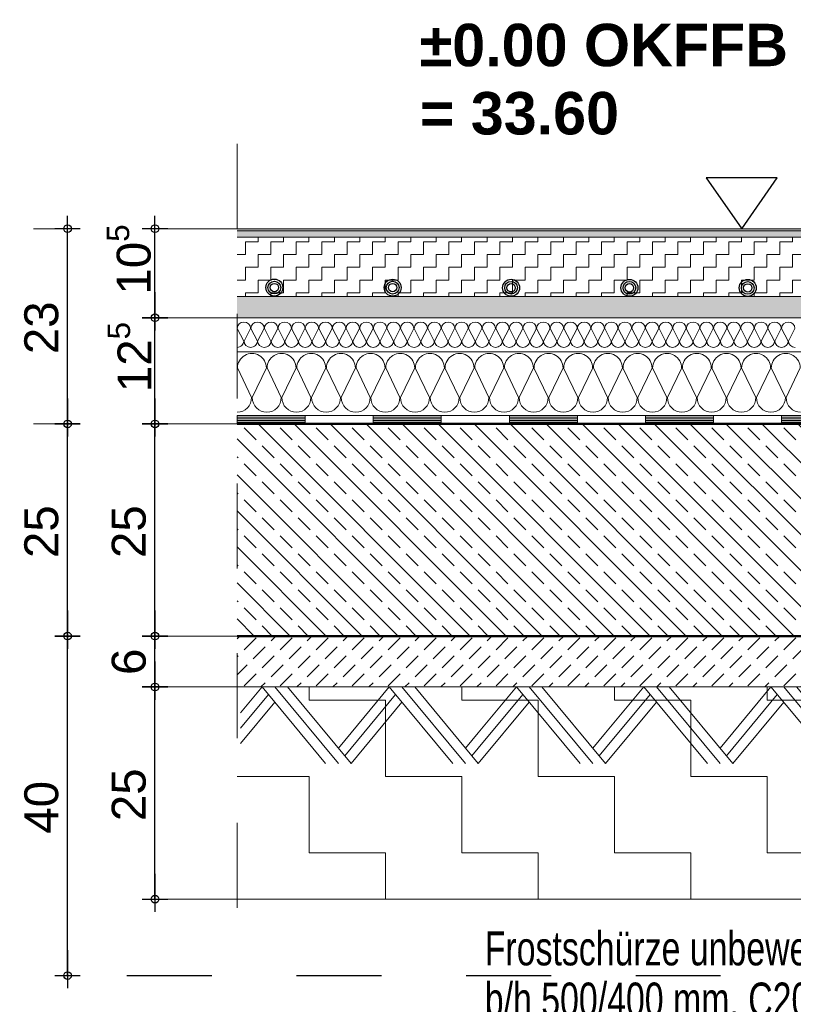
# Model space of a CAD drawing. Header units: metres. Extents: x 1316.5 to 1415.3, y -94.1 to -52.
# Tile 236 of 256: x 1391.5 to 1392.4, y -71.2 to -70. Entities that reach past the tile are written whole.
import ezdxf

# ---------------------------------------------------------------- set-up
doc = ezdxf.new("R2010")
doc.units = ezdxf.units.M
doc.header["$PDMODE"] = 65
for name, pattern in [('AUSGEZOGEN', [0]), ('PUNKT2_S9', [0.0015, 0, -0.0015]), ('STRICHLINIE2_S3', [0.055, 0.04, -0.015]), ('STRICHPUNKT2_S5', [0.1, 0.07, -0.01, 0.01, -0.01]), ('VERDECKT2_S2', [0.03, 0.02, -0.01])]:
    doc.linetypes.add(name, pattern=pattern)
for name, color, linetype, lineweight in [('XR$1$Allgemein', 4, 'AUSGEZOGEN', 13), ('XR$1$Fenster', 3, 'AUSGEZOGEN', 18), ('XR$1$Legende', 4, 'AUSGEZOGEN', 13), ('XR$1$Maßlinie 1_50', 7, 'AUSGEZOGEN', 25), ('XR$1$Muster', 4, 'AUSGEZOGEN', 13), ('XR$1$Schraffur', 4, 'AUSGEZOGEN', 13), ('XR$1$Text 1_100', 3, 'AUSGEZOGEN', 18), ('XR$1$Text 1_50', 3, 'AUSGEZOGEN', 18), ('XR$1$Türen', 3, 'AUSGEZOGEN', 18), ('XR$1$Wand', 1, 'AUSGEZOGEN', 50)]:
    doc.layers.add(name, color=color, linetype=linetype, lineweight=lineweight)
doc.styles.add('ARIAL', font='arial.ttf')
doc.dimstyles.new('DIMSTYLE_4', dxfattribs={"dimtxt": 0.04, "dimasz": 0.03, "dimexe": 0, "dimexo": 1e-06, "dimgap": 0.02, "dimtad": 2, "dimdec": 1, "dimlfac": 100, "dimrnd": 0.5, "dimzin": 4, "dimdsep": 46, "dimtxsty": 'ARIAL', "dimblk1": 'ALL_ML_KREIS', "dimblk2": 'ALL_ML_KREIS', "dimsah": 1, "dimcen": 0, "dimse1": 1, "dimse2": 1, "dimclrd": 7, "dimclre": 7, "dimclrt": 7, "dimadec": 0, "dimazin": 0, "dimtfac": 1, "dimtdec": 0, "dimtix": 1, "dimtmove": 2, "dimatfit": 3, "dimfxl": 0, "dimtzin": 0, "dimlwd": 0, "dimlwe": 25, "dimarcsym": 0})
doc.dimstyles.new('DIMSTYLE_5', dxfattribs={"dimtxt": 0.04, "dimasz": 0.03, "dimexe": 0, "dimexo": 1e-06, "dimgap": 0.02, "dimtad": 2, "dimdec": 1, "dimlfac": 100, "dimrnd": 0.5, "dimzin": 4, "dimdsep": 46, "dimtxsty": 'ARIAL', "dimblk1": 'ALL_ML_KREIS', "dimblk2": 'ALL_ML_KREIS', "dimsah": 1, "dimcen": 0, "dimse1": 1, "dimse2": 1, "dimclrd": 7, "dimclre": 7, "dimclrt": 7, "dimadec": 0, "dimazin": 0, "dimtfac": 1, "dimtdec": 0, "dimtix": 1, "dimtmove": 2, "dimatfit": 3, "dimfxl": 0, "dimtvp": 1.2, "dimtzin": 0, "dimlwd": 0, "dimlwe": 25, "dimarcsym": 0})

# ---------------------------------------------------------------- blocks, each defined once
blk = doc.blocks.new('NSY153')
at = {"color": 0, "linetype": 'ByBlock', "lineweight": -2}
for radius in [0.005, 0.00375, 0.0025]:
    blk.add_circle((0, 0), radius, dxfattribs=at)
blk = doc.blocks.new('MUSTERELEMENT_20')
at = {"layer": 'XR$1$Muster', "color": 4, "linetype": 'AUSGEZOGEN', "lineweight": 13, "transparency": 33554687}
for p, q in [((1391.7653, -70.4945), (1391.9258, -70.4945)), ((1391.7653, -70.4945), (1391.7653, -70.5045)), ((1391.7653, -70.4965), (1391.8455, -70.4965)), ((1391.7653, -70.4985), (1391.8455, -70.4985)), ((1391.8455, -70.4945), (1391.8455, -70.5045)), ((1391.9258, -70.4945), (1392.0863, -70.4945)), ((1391.9258, -70.4945), (1391.9258, -70.5045)), ((1391.9258, -70.4945), (1391.9258, -70.5045)), ((1391.9258, -70.4965), (1392.006, -70.4965)), ((1391.9258, -70.4985), (1392.006, -70.4985)), ((1392.006, -70.4945), (1392.006, -70.5045)), ((1392.0863, -70.4945), (1392.2467, -70.4945)), ((1392.0863, -70.4945), (1392.0863, -70.5045)), ((1392.0863, -70.4945), (1392.0863, -70.5045)), ((1392.0863, -70.4965), (1392.1665, -70.4965)), ((1392.0863, -70.4985), (1392.1665, -70.4985)), ((1392.1665, -70.4945), (1392.1665, -70.5045)), ((1392.2467, -70.4945), (1392.4072, -70.4945)), ((1392.2467, -70.4945), (1392.2467, -70.5045)), ((1392.2467, -70.4945), (1392.2467, -70.5045)), ((1392.2467, -70.4965), (1392.327, -70.4965)), ((1392.2467, -70.4985), (1392.327, -70.4985)), ((1392.327, -70.4945), (1392.327, -70.5045)), ((1392.4072, -70.4945), (1392.5677, -70.4945)), ((1392.4072, -70.4945), (1392.4072, -70.5045)), ((1392.4072, -70.4945), (1392.4072, -70.5045)), ((1392.4072, -70.4965), (1392.4875, -70.4965)), ((1392.4072, -70.4985), (1392.4875, -70.4985)), ((1391.7653, -70.5005), (1391.8455, -70.5005)), ((1391.7653, -70.5025), (1391.8455, -70.5025)), ((1391.7653, -70.5045), (1391.9258, -70.5045)), ((1391.9258, -70.5005), (1392.006, -70.5005)), ((1391.9258, -70.5025), (1392.006, -70.5025)), ((1391.9258, -70.5045), (1392.0863, -70.5045)), ((1392.0863, -70.5005), (1392.1665, -70.5005)), ((1392.0863, -70.5025), (1392.1665, -70.5025)), ((1392.0863, -70.5045), (1392.2467, -70.5045)), ((1392.2467, -70.5005), (1392.327, -70.5005)), ((1392.2467, -70.5025), (1392.327, -70.5025)), ((1392.2467, -70.5045), (1392.4072, -70.5045)), ((1392.4072, -70.5005), (1392.4875, -70.5005)), ((1392.4072, -70.5025), (1392.4875, -70.5025)), ((1392.4072, -70.5045), (1392.5677, -70.5045))]:
    blk.add_line(p, q, dxfattribs=at)
blk = doc.blocks.new('MUSTERELEMENT_27')
at = {"layer": 'XR$1$Wand', "color": 52, "linetype": 'AUSGEZOGEN', "lineweight": 13, "transparency": 33554687}
for p, q in [((1391.7947, -70.8145), (1391.7692, -70.845)), ((1391.8022, -70.8235), (1391.7692, -70.863)), ((1391.8697, -70.9045), (1391.7947, -70.8145)), ((1391.8847, -70.9045), (1391.8097, -70.8145)), ((1391.8997, -70.9045), (1391.8247, -70.8145)), ((1391.9447, -70.8145), (1391.8997, -70.8685)), ((1391.9522, -70.8235), (1391.8997, -70.8865)), ((1392.0197, -70.9045), (1391.9447, -70.8145)), ((1392.0347, -70.9045), (1391.9597, -70.8145)), ((1392.0497, -70.9045), (1391.9747, -70.8145)), ((1392.0947, -70.8145), (1392.0497, -70.8685)), ((1392.1022, -70.8235), (1392.0497, -70.8865)), ((1392.1697, -70.9045), (1392.0947, -70.8145)), ((1392.1847, -70.9045), (1392.1097, -70.8145)), ((1392.1997, -70.9045), (1392.1247, -70.8145)), ((1392.2447, -70.8145), (1392.1997, -70.8685)), ((1392.2522, -70.8235), (1392.1997, -70.8865)), ((1392.3197, -70.9045), (1392.2447, -70.8145)), ((1392.3347, -70.9045), (1392.2597, -70.8145)), ((1392.3497, -70.9045), (1392.2747, -70.8145)), ((1392.3947, -70.8145), (1392.3497, -70.8685)), ((1392.4022, -70.8235), (1392.3497, -70.8865)), ((1392.4697, -70.9045), (1392.3947, -70.8145)), ((1392.4847, -70.9045), (1392.4097, -70.8145)), ((1392.4997, -70.9045), (1392.4247, -70.8145)), ((1391.8097, -70.8325), (1391.7692, -70.881)), ((1391.9597, -70.8325), (1391.8997, -70.9045)), ((1392.1097, -70.8325), (1392.0497, -70.9045)), ((1392.2597, -70.8325), (1392.1997, -70.9045)), ((1392.4097, -70.8325), (1392.3497, -70.9045)), ((1391.8997, -70.8685), (1391.8847, -70.8865)), ((1392.0497, -70.8685), (1392.0347, -70.8865)), ((1392.1997, -70.8685), (1392.1847, -70.8865)), ((1392.3497, -70.8685), (1392.3347, -70.8865)), ((1392.4997, -70.8685), (1392.4847, -70.8865)), ((1391.8997, -70.8865), (1391.8922, -70.8955)), ((1392.0497, -70.8865), (1392.0422, -70.8955)), ((1392.1997, -70.8865), (1392.1922, -70.8955)), ((1392.3497, -70.8865), (1392.3422, -70.8955)), ((1392.4997, -70.8865), (1392.4922, -70.8955))]:
    blk.add_line(p, q, dxfattribs=at)
blk = doc.blocks.new('MUSTERELEMENT_30')
at = {"layer": 'XR$1$Schraffur', "color": 52, "linetype": 'AUSGEZOGEN', "lineweight": 13, "transparency": 33554687}
for p, q in [((1391.7731, -70.407), (1391.7654, -70.392)), ((1391.7812, -70.392), (1391.7735, -70.407)), ((1391.7892, -70.407), (1391.7815, -70.392)), ((1391.7972, -70.392), (1391.7895, -70.407)), ((1391.8052, -70.407), (1391.7975, -70.392)), ((1391.8133, -70.392), (1391.8056, -70.407)), ((1391.8213, -70.407), (1391.8136, -70.392)), ((1391.8293, -70.392), (1391.8216, -70.407)), ((1391.8373, -70.407), (1391.8296, -70.392)), ((1391.8453, -70.392), (1391.8376, -70.407)), ((1391.8534, -70.407), (1391.8457, -70.392)), ((1391.8614, -70.392), (1391.8537, -70.407)), ((1391.8694, -70.407), (1391.8617, -70.392)), ((1391.8774, -70.392), (1391.8697, -70.407)), ((1391.8855, -70.407), (1391.8778, -70.392)), ((1391.8935, -70.392), (1391.8858, -70.407)), ((1391.9015, -70.407), (1391.8938, -70.392)), ((1391.9095, -70.392), (1391.9018, -70.407)), ((1391.9175, -70.407), (1391.9098, -70.392)), ((1391.9256, -70.392), (1391.9179, -70.407)), ((1391.9336, -70.407), (1391.9259, -70.392)), ((1391.9416, -70.392), (1391.9339, -70.407)), ((1391.9496, -70.407), (1391.9419, -70.392)), ((1391.9577, -70.392), (1391.95, -70.407)), ((1391.9657, -70.407), (1391.958, -70.392)), ((1391.9737, -70.392), (1391.966, -70.407)), ((1391.9817, -70.407), (1391.974, -70.392)), ((1391.9897, -70.392), (1391.982, -70.407)), ((1391.9978, -70.407), (1391.9901, -70.392)), ((1392.0058, -70.392), (1391.9981, -70.407)), ((1392.0138, -70.407), (1392.0061, -70.392)), ((1392.0218, -70.392), (1392.0141, -70.407)), ((1392.0299, -70.407), (1392.0222, -70.392)), ((1392.0379, -70.392), (1392.0302, -70.407)), ((1392.0459, -70.407), (1392.0382, -70.392)), ((1392.0539, -70.392), (1392.0462, -70.407)), ((1392.062, -70.407), (1392.0542, -70.392)), ((1392.07, -70.392), (1392.0623, -70.407)), ((1392.078, -70.407), (1392.0703, -70.392)), ((1392.086, -70.392), (1392.0783, -70.407)), ((1392.094, -70.407), (1392.0863, -70.392)), ((1392.1021, -70.392), (1392.0944, -70.407)), ((1392.1101, -70.407), (1392.1024, -70.392)), ((1392.1181, -70.392), (1392.1104, -70.407)), ((1392.1261, -70.407), (1392.1184, -70.392)), ((1392.1342, -70.392), (1392.1265, -70.407)), ((1392.1422, -70.407), (1392.1345, -70.392)), ((1392.1502, -70.392), (1392.1425, -70.407)), ((1392.1582, -70.407), (1392.1505, -70.392)), ((1392.1662, -70.392), (1392.1585, -70.407)), ((1392.1743, -70.407), (1392.1666, -70.392)), ((1392.1823, -70.392), (1392.1746, -70.407)), ((1392.1903, -70.407), (1392.1826, -70.392)), ((1392.1983, -70.392), (1392.1906, -70.407)), ((1392.2064, -70.407), (1392.1987, -70.392)), ((1392.2144, -70.392), (1392.2067, -70.407)), ((1392.2224, -70.407), (1392.2147, -70.392)), ((1392.2304, -70.392), (1392.2227, -70.407)), ((1392.2384, -70.407), (1392.2307, -70.392)), ((1392.2465, -70.392), (1392.2388, -70.407)), ((1392.2545, -70.407), (1392.2468, -70.392)), ((1392.2625, -70.392), (1392.2548, -70.407)), ((1392.2705, -70.407), (1392.2628, -70.392)), ((1392.2786, -70.392), (1392.2709, -70.407)), ((1392.2866, -70.407), (1392.2789, -70.392)), ((1392.2946, -70.392), (1392.2869, -70.407)), ((1392.3026, -70.407), (1392.2949, -70.392)), ((1392.3106, -70.392), (1392.3029, -70.407)), ((1392.3187, -70.407), (1392.311, -70.392)), ((1392.3267, -70.392), (1392.319, -70.407)), ((1392.3347, -70.407), (1392.327, -70.392)), ((1392.3427, -70.392), (1392.335, -70.407)), ((1392.3508, -70.407), (1392.3431, -70.392)), ((1392.3588, -70.392), (1392.3511, -70.407)), ((1392.3668, -70.407), (1392.3591, -70.392)), ((1392.3748, -70.392), (1392.3671, -70.407)), ((1392.3828, -70.407), (1392.3751, -70.392)), ((1392.3909, -70.392), (1392.3832, -70.407)), ((1392.3989, -70.407), (1392.3912, -70.392)), ((1392.4069, -70.392), (1392.3992, -70.407)), ((1392.4149, -70.407), (1392.4072, -70.392)), ((1392.423, -70.392), (1392.4153, -70.407))]:
    blk.add_line(p, q, dxfattribs=at)
for centre, start_param, end_param in [((1391.7733, -70.392), 3.141593, 6.283185), ((1391.7894, -70.392), 3.141593, 6.283185), ((1391.8054, -70.392), 3.141593, 6.283185), ((1391.8214, -70.392), 3.141593, 6.283185), ((1391.8375, -70.392), 3.141593, 6.283185), ((1391.8535, -70.392), 3.141593, 6.283185), ((1391.8696, -70.392), 3.141593, 6.283185), ((1391.8856, -70.392), 3.141593, 6.283185), ((1391.9017, -70.392), 3.141593, 6.283185), ((1391.9177, -70.392), 3.141593, 6.283185), ((1391.9338, -70.392), 3.141593, 6.283185), ((1391.9498, -70.392), 3.141593, 6.283185), ((1391.9658, -70.392), 3.141593, 6.283185), ((1391.9819, -70.392), 3.141593, 6.283185), ((1391.9979, -70.392), 3.141593, 6.283185), ((1392.014, -70.392), 3.141593, 6.283185), ((1392.03, -70.392), 3.141593, 6.283185), ((1392.0461, -70.392), 3.141593, 6.283185), ((1392.0621, -70.392), 3.141593, 6.283185), ((1392.0782, -70.392), 3.141593, 6.283185), ((1392.0942, -70.392), 3.141593, 6.283185), ((1392.1102, -70.392), 3.141593, 6.283185), ((1392.1263, -70.392), 3.141593, 6.283185), ((1392.1423, -70.392), 3.141593, 6.283185), ((1392.1584, -70.392), 3.141593, 6.283185), ((1392.1744, -70.392), 3.141593, 6.283185), ((1392.1905, -70.392), 3.141593, 6.283185), ((1392.2065, -70.392), 3.141593, 6.283185), ((1392.2226, -70.392), 3.141593, 6.283185), ((1392.2386, -70.392), 3.141593, 6.283185), ((1392.2546, -70.392), 3.141593, 6.283185), ((1392.2707, -70.392), 3.141593, 6.283185), ((1392.2867, -70.392), 3.141593, 6.283185), ((1392.3028, -70.392), 3.141593, 6.283185), ((1392.3188, -70.392), 3.141593, 6.283185), ((1392.3349, -70.392), 3.141593, 6.283185), ((1392.3509, -70.392), 3.141593, 6.283185), ((1392.367, -70.392), 3.141593, 6.283185), ((1392.383, -70.392), 3.141593, 6.283185), ((1392.399, -70.392), 3.141593, 6.283185), ((1392.4151, -70.392), 3.141593, 6.283185), ((1391.7653, -70.407), 1.570796, 3.141593), ((1391.7813, -70.407), 0, 1.570796), ((1391.7813, -70.407), 1.570796, 3.141593), ((1391.7974, -70.407), 0, 1.570796), ((1391.7974, -70.407), 1.570796, 3.141593), ((1391.8134, -70.407), 0, 1.570796), ((1391.8134, -70.407), 1.570796, 3.141593), ((1391.8295, -70.407), 0, 1.570796), ((1391.8295, -70.407), 1.570796, 3.141593), ((1391.8455, -70.407), 0, 1.570796), ((1391.8455, -70.407), 1.570796, 3.141593), ((1391.8616, -70.407), 0, 1.570796), ((1391.8616, -70.407), 1.570796, 3.141593), ((1391.8776, -70.407), 0, 1.570796), ((1391.8776, -70.407), 1.570796, 3.141593), ((1391.8936, -70.407), 0, 1.570796), ((1391.8936, -70.407), 1.570796, 3.141593), ((1391.9097, -70.407), 0, 1.570796), ((1391.9097, -70.407), 1.570796, 3.141593), ((1391.9257, -70.407), 0, 1.570796), ((1391.9257, -70.407), 1.570796, 3.141593), ((1391.9418, -70.407), 0, 1.570796), ((1391.9418, -70.407), 1.570796, 3.141593), ((1391.9578, -70.407), 0, 1.570796), ((1391.9578, -70.407), 1.570796, 3.141593), ((1391.9739, -70.407), 0, 1.570796), ((1391.9739, -70.407), 1.570796, 3.141593), ((1391.9899, -70.407), 0, 1.570796), ((1391.9899, -70.407), 1.570796, 3.141593), ((1392.006, -70.407), 0, 1.570796), ((1392.006, -70.407), 1.570796, 3.141593), ((1392.022, -70.407), 0, 1.570796), ((1392.022, -70.407), 1.570796, 3.141593), ((1392.038, -70.407), 0, 1.570796), ((1392.038, -70.407), 1.570796, 3.141593), ((1392.0541, -70.407), 0, 1.570796), ((1392.0541, -70.407), 1.570796, 3.141593), ((1392.0701, -70.407), 0, 1.570796), ((1392.0701, -70.407), 1.570796, 3.141593), ((1392.0862, -70.407), 0, 1.570796), ((1392.0862, -70.407), 1.570796, 3.141593), ((1392.1022, -70.407), 0, 1.570796), ((1392.1022, -70.407), 1.570796, 3.141593), ((1392.1183, -70.407), 0, 1.570796), ((1392.1183, -70.407), 1.570796, 3.141593), ((1392.1343, -70.407), 0, 1.570796), ((1392.1343, -70.407), 1.570796, 3.141593), ((1392.1504, -70.407), 0, 1.570796), ((1392.1504, -70.407), 1.570796, 3.141593), ((1392.1664, -70.407), 0, 1.570796), ((1392.1664, -70.407), 1.570796, 3.141593), ((1392.1824, -70.407), 0, 1.570796), ((1392.1824, -70.407), 1.570796, 3.141593), ((1392.1985, -70.407), 0, 1.570796), ((1392.1985, -70.407), 1.570796, 3.141593), ((1392.2145, -70.407), 0, 1.570796), ((1392.2145, -70.407), 1.570796, 3.141593), ((1392.2306, -70.407), 0, 1.570796), ((1392.2306, -70.407), 1.570796, 3.141593), ((1392.2466, -70.407), 0, 1.570796), ((1392.2466, -70.407), 1.570796, 3.141593), ((1392.2627, -70.407), 0, 1.570796), ((1392.2627, -70.407), 1.570796, 3.141593), ((1392.2787, -70.407), 0, 1.570796), ((1392.2787, -70.407), 1.570796, 3.141593), ((1392.2948, -70.407), 0, 1.570796), ((1392.2948, -70.407), 1.570796, 3.141593), ((1392.3108, -70.407), 0, 1.570796), ((1392.3108, -70.407), 1.570796, 3.141593), ((1392.3268, -70.407), 0, 1.570796), ((1392.3268, -70.407), 1.570796, 3.141593), ((1392.3429, -70.407), 0, 1.570796), ((1392.3429, -70.407), 1.570796, 3.141593), ((1392.3589, -70.407), 0, 1.570796), ((1392.3589, -70.407), 1.570796, 3.141593), ((1392.375, -70.407), 0, 1.570796), ((1392.375, -70.407), 1.570796, 3.141593), ((1392.391, -70.407), 0, 1.570796), ((1392.391, -70.407), 1.570796, 3.141593), ((1392.4071, -70.407), 0, 1.570796), ((1392.4071, -70.407), 1.570796, 3.141593), ((1392.4231, -70.407), 0, 1.570796)]:
    blk.add_ellipse(centre, major_axis=(-0.00786, 0), ratio=0.93489, start_param=start_param, end_param=end_param, dxfattribs=at)
blk = doc.blocks.new('MUSTERELEMENT_31')
at = {"layer": 'XR$1$Schraffur', "color": 52, "linetype": 'AUSGEZOGEN', "lineweight": 13, "transparency": 33554687}
for p, q in [((1391.7656, -70.4386), (1391.7824, -70.4736)), ((1391.7831, -70.4736), (1391.7999, -70.4386)), ((1391.8006, -70.4386), (1391.8174, -70.4736)), ((1391.8181, -70.4736), (1391.8349, -70.4386)), ((1391.8356, -70.4386), (1391.8524, -70.4736)), ((1391.8531, -70.4736), (1391.8698, -70.4386)), ((1391.8705, -70.4386), (1391.8873, -70.4736)), ((1391.888, -70.4736), (1391.9048, -70.4386)), ((1391.9055, -70.4386), (1391.9223, -70.4736)), ((1391.923, -70.4736), (1391.9398, -70.4386)), ((1391.9405, -70.4386), (1391.9573, -70.4736)), ((1391.958, -70.4736), (1391.9748, -70.4386)), ((1391.9754, -70.4386), (1391.9922, -70.4736)), ((1391.9929, -70.4736), (1392.0097, -70.4386)), ((1392.0104, -70.4386), (1392.0272, -70.4736)), ((1392.0279, -70.4736), (1392.0447, -70.4386)), ((1392.0454, -70.4386), (1392.0622, -70.4736)), ((1392.0629, -70.4736), (1392.0797, -70.4386)), ((1392.0804, -70.4386), (1392.0971, -70.4736)), ((1392.0978, -70.4736), (1392.1146, -70.4386)), ((1392.1153, -70.4386), (1392.1321, -70.4736)), ((1392.1328, -70.4736), (1392.1496, -70.4386)), ((1392.1503, -70.4386), (1392.1671, -70.4736)), ((1392.1678, -70.4736), (1392.1846, -70.4386)), ((1392.1853, -70.4386), (1392.202, -70.4736)), ((1392.2027, -70.4736), (1392.2195, -70.4386)), ((1392.2202, -70.4386), (1392.237, -70.4736)), ((1392.2377, -70.4736), (1392.2545, -70.4386)), ((1392.2552, -70.4386), (1392.272, -70.4736)), ((1392.2727, -70.4736), (1392.2895, -70.4386)), ((1392.2902, -70.4386), (1392.307, -70.4736)), ((1392.3077, -70.4736), (1392.3244, -70.4386)), ((1392.3251, -70.4386), (1392.3419, -70.4736)), ((1392.3426, -70.4736), (1392.3594, -70.4386)), ((1392.3601, -70.4386), (1392.3769, -70.4736)), ((1392.3776, -70.4736), (1392.3944, -70.4386)), ((1392.3951, -70.4386), (1392.4119, -70.4736)), ((1392.4126, -70.4736), (1392.4293, -70.4386))]:
    blk.add_line(p, q, dxfattribs=at)
for centre, start_param, end_param in [((1391.7828, -70.4386), 4.712389, 7.853982), ((1391.8177, -70.4386), 4.712389, 7.853982), ((1391.8527, -70.4386), 4.712389, 7.853982), ((1391.8877, -70.4386), 4.712389, 7.853982), ((1391.9226, -70.4386), 4.712389, 7.853982), ((1391.9576, -70.4386), 4.712389, 7.853982), ((1391.9926, -70.4386), 4.712389, 7.853982), ((1392.0276, -70.4386), 4.712389, 7.853982), ((1392.0625, -70.4386), 4.712389, 7.853982), ((1392.0975, -70.4386), 4.712389, 7.853982), ((1392.1325, -70.4386), 4.712389, 7.853982), ((1392.1674, -70.4386), 4.712389, 7.853982), ((1392.2024, -70.4386), 4.712389, 7.853982), ((1392.2374, -70.4386), 4.712389, 7.853982), ((1392.2723, -70.4386), 4.712389, 7.853982), ((1392.3073, -70.4386), 4.712389, 7.853982), ((1392.3423, -70.4386), 4.712389, 7.853982), ((1392.3772, -70.4386), 4.712389, 7.853982), ((1392.4122, -70.4386), 4.712389, 7.853982), ((1391.7653, -70.4736), 3.141593, 4.712389), ((1391.8003, -70.4736), 1.570796, 3.141593), ((1391.8003, -70.4736), 3.141593, 4.712389), ((1391.8352, -70.4736), 1.570796, 3.141593), ((1391.8352, -70.4736), 3.141593, 4.712389), ((1391.8702, -70.4736), 1.570796, 3.141593), ((1391.8702, -70.4736), 3.141593, 4.712389), ((1391.9052, -70.4736), 1.570796, 3.141593), ((1391.9052, -70.4736), 3.141593, 4.712389), ((1391.9401, -70.4736), 1.570796, 3.141593), ((1391.9401, -70.4736), 3.141593, 4.712389), ((1391.9751, -70.4736), 1.570796, 3.141593), ((1391.9751, -70.4736), 3.141593, 4.712389), ((1392.0101, -70.4736), 1.570796, 3.141593), ((1392.0101, -70.4736), 3.141593, 4.712389), ((1392.045, -70.4736), 1.570796, 3.141593), ((1392.045, -70.4736), 3.141593, 4.712389), ((1392.08, -70.4736), 1.570796, 3.141593), ((1392.08, -70.4736), 3.141593, 4.712389), ((1392.115, -70.4736), 1.570796, 3.141593), ((1392.115, -70.4736), 3.141593, 4.712389), ((1392.1499, -70.4736), 1.570796, 3.141593), ((1392.1499, -70.4736), 3.141593, 4.712389), ((1392.1849, -70.4736), 1.570796, 3.141593), ((1392.1849, -70.4736), 3.141593, 4.712389), ((1392.2199, -70.4736), 1.570796, 3.141593), ((1392.2199, -70.4736), 3.141593, 4.712389), ((1392.2549, -70.4736), 1.570796, 3.141593), ((1392.2549, -70.4736), 3.141593, 4.712389), ((1392.2898, -70.4736), 1.570796, 3.141593), ((1392.2898, -70.4736), 3.141593, 4.712389), ((1392.3248, -70.4736), 1.570796, 3.141593), ((1392.3248, -70.4736), 3.141593, 4.712389), ((1392.3598, -70.4736), 1.570796, 3.141593), ((1392.3598, -70.4736), 3.141593, 4.712389), ((1392.3947, -70.4736), 1.570796, 3.141593), ((1392.3947, -70.4736), 3.141593, 4.712389), ((1392.4297, -70.4736), 1.570796, 3.141593)]:
    blk.add_ellipse(centre, major_axis=(0, 0.0171), ratio=0.999119, start_param=start_param, end_param=end_param, dxfattribs=at)
blk = doc.blocks.new('NSY144')
at = {"color": 0, "linetype": 'ByBlock', "lineweight": -2}
for p, q in [((0.007, 0.01), (-0.007, 0.01)), ((-0.007, 0.01), (0, 0)), ((0, 0), (0.007, 0.01))]:
    blk.add_line(p, q, dxfattribs=at)
blk = doc.blocks.new('ALL_ML_KREIS')
at = {"color": 0, "linetype": 'ByBlock', "lineweight": -2}
for p, q in [((0, -0.5), (0, 0.5)), ((-1, 0), (0.5, 0))]:
    blk.add_line(p, q, dxfattribs=at)
blk.add_circle((0, 0), 0.15, dxfattribs=at)
blk = doc.blocks.new('*D92')
at = {"layer": 'DEFPOINTS', "color": 7, "linetype": 'AUSGEZOGEN', "lineweight": 25, "transparency": 33554687}
for p in [(1391.7653, -70.8145), (1391.6685, -71.0645), (1391.7653, -71.0645)]:
    blk.add_point(p, dxfattribs=at)
at = {"layer": 'XR$1$Maßlinie 1_50', "color": 7, "linetype": 'AUSGEZOGEN', "lineweight": -2, "transparency": 33554687}
blk.add_line((1391.6685, -71.0645), (1391.6685, -70.8145), dxfattribs=at)
at = {"layer": 'XR$1$Maßlinie 1_50', "color": 7, "linetype": 'AUSGEZOGEN', "lineweight": 25, "transparency": 33554687, "xscale": 0.03, "yscale": 0.03, "zscale": 0.03}
for p, rotation in [((1391.6685, -70.8145), 90), ((1391.6685, -71.0645), 270)]:
    blk.add_blockref('ALL_ML_KREIS', p, dxfattribs=dict(at, rotation=rotation))
at = {"layer": 'XR$1$Maßlinie 1_50', "color": 7, "linetype": 'AUSGEZOGEN', "lineweight": 25, "transparency": 33554687, "insert": (1391.6378, -70.9415), "char_height": 0.04, "width": 0.16, "attachment_point": 5, "rotation": 90, "style": 'ARIAL'}
blk.add_mtext('\\A1;{\\A1;{25\\H0.026400;\\S^ ;}}', dxfattribs=at)
blk = doc.blocks.new('*D93')
at = {"layer": 'DEFPOINTS', "color": 7, "linetype": 'AUSGEZOGEN', "lineweight": 25, "transparency": 33554687}
for p in [(1391.7653, -70.7545), (1391.6685, -70.8145), (1391.7653, -70.8145)]:
    blk.add_point(p, dxfattribs=at)
at = {"layer": 'XR$1$Maßlinie 1_50', "color": 7, "linetype": 'AUSGEZOGEN', "lineweight": -2, "transparency": 33554687}
blk.add_line((1391.6685, -70.8145), (1391.6685, -70.7545), dxfattribs=at)
at = {"layer": 'XR$1$Maßlinie 1_50', "color": 7, "linetype": 'AUSGEZOGEN', "lineweight": 25, "transparency": 33554687, "xscale": 0.03, "yscale": 0.03, "zscale": 0.03}
for p, rotation in [((1391.6685, -70.7545), 90), ((1391.6685, -70.8145), 270)]:
    blk.add_blockref('ALL_ML_KREIS', p, dxfattribs=dict(at, rotation=rotation))
at = {"layer": 'XR$1$Maßlinie 1_50', "color": 7, "linetype": 'AUSGEZOGEN', "lineweight": 25, "transparency": 33554687, "insert": (1391.6378, -70.7848), "char_height": 0.04, "width": 0.12, "attachment_point": 5, "rotation": 90, "style": 'ARIAL'}
blk.add_mtext('\\A1;{\\A1;{6\\H0.026400;\\S^ ;}}', dxfattribs=at)
blk = doc.blocks.new('*D94')
at = {"layer": 'DEFPOINTS', "color": 7, "linetype": 'AUSGEZOGEN', "lineweight": 25, "transparency": 33554687}
for p in [(1391.7653, -70.5045), (1391.6685, -70.7545), (1391.7653, -70.7545)]:
    blk.add_point(p, dxfattribs=at)
at = {"layer": 'XR$1$Maßlinie 1_50', "color": 7, "linetype": 'AUSGEZOGEN', "lineweight": -2, "transparency": 33554687}
blk.add_line((1391.6685, -70.7545), (1391.6685, -70.5045), dxfattribs=at)
at = {"layer": 'XR$1$Maßlinie 1_50', "color": 7, "linetype": 'AUSGEZOGEN', "lineweight": 25, "transparency": 33554687, "xscale": 0.03, "yscale": 0.03, "zscale": 0.03}
for p, rotation in [((1391.6685, -70.5045), 90), ((1391.6685, -70.7545), 270)]:
    blk.add_blockref('ALL_ML_KREIS', p, dxfattribs=dict(at, rotation=rotation))
at = {"layer": 'XR$1$Maßlinie 1_50', "color": 7, "linetype": 'AUSGEZOGEN', "lineweight": 25, "transparency": 33554687, "insert": (1391.6378, -70.6315), "char_height": 0.04, "width": 0.16, "attachment_point": 5, "rotation": 90, "style": 'ARIAL'}
blk.add_mtext('\\A1;{\\A1;{25\\H0.026400;\\S^ ;}}', dxfattribs=at)
blk = doc.blocks.new('*D95')
at = {"layer": 'DEFPOINTS', "color": 7, "linetype": 'AUSGEZOGEN', "lineweight": 25, "transparency": 33554687}
for p in [(1391.7653, -70.3795), (1391.6685, -70.5045), (1391.7653, -70.5045)]:
    blk.add_point(p, dxfattribs=at)
at = {"layer": 'XR$1$Maßlinie 1_50', "color": 7, "linetype": 'AUSGEZOGEN', "lineweight": -2, "transparency": 33554687}
blk.add_line((1391.6685, -70.5045), (1391.6685, -70.3795), dxfattribs=at)
at = {"layer": 'XR$1$Maßlinie 1_50', "color": 7, "linetype": 'AUSGEZOGEN', "lineweight": 25, "transparency": 33554687, "xscale": 0.03, "yscale": 0.03, "zscale": 0.03}
for p, rotation in [((1391.6685, -70.3795), 90), ((1391.6685, -70.5045), 270)]:
    blk.add_blockref('ALL_ML_KREIS', p, dxfattribs=dict(at, rotation=rotation))
at = {"layer": 'XR$1$Maßlinie 1_50', "color": 7, "linetype": 'AUSGEZOGEN', "lineweight": 25, "transparency": 33554687, "insert": (1391.6385, -70.4258), "char_height": 0.04, "width": 0.16, "attachment_point": 5, "rotation": 90, "style": 'ARIAL'}
blk.add_mtext('\\A1;{\\A1;{12\\H0.026400;\\S5^ ;}}', dxfattribs=at)
blk = doc.blocks.new('*D96')
at = {"layer": 'DEFPOINTS', "color": 7, "linetype": 'AUSGEZOGEN', "lineweight": 25, "transparency": 33554687}
for p in [(1391.7653, -70.2745), (1391.6685, -70.3795), (1391.7653, -70.3795)]:
    blk.add_point(p, dxfattribs=at)
at = {"layer": 'XR$1$Maßlinie 1_50', "color": 7, "linetype": 'AUSGEZOGEN', "lineweight": -2, "transparency": 33554687}
blk.add_line((1391.6685, -70.3795), (1391.6685, -70.2745), dxfattribs=at)
at = {"layer": 'XR$1$Maßlinie 1_50', "color": 7, "linetype": 'AUSGEZOGEN', "lineweight": 25, "transparency": 33554687, "xscale": 0.03, "yscale": 0.03, "zscale": 0.03}
for p, rotation in [((1391.6685, -70.2745), 90), ((1391.6685, -70.3795), 270)]:
    blk.add_blockref('ALL_ML_KREIS', p, dxfattribs=dict(at, rotation=rotation))
at = {"layer": 'XR$1$Maßlinie 1_50', "color": 7, "linetype": 'AUSGEZOGEN', "lineweight": 25, "transparency": 33554687, "insert": (1391.6378, -70.3108), "char_height": 0.04, "width": 0.16, "attachment_point": 5, "rotation": 90, "style": 'ARIAL'}
blk.add_mtext('\\A1;{\\A1;{10\\H0.026400;\\S5^ ;}}', dxfattribs=at)
blk = doc.blocks.new('*D97')
at = {"layer": 'DEFPOINTS', "color": 7, "linetype": 'AUSGEZOGEN', "lineweight": 25, "transparency": 33554687}
for p in [(1392.8753, -70.7545), (1391.5654, -71.1545), (1392.4097, -71.1545)]:
    blk.add_point(p, dxfattribs=at)
at = {"layer": 'XR$1$Maßlinie 1_50', "color": 7, "linetype": 'AUSGEZOGEN', "lineweight": -2, "transparency": 33554687}
blk.add_line((1391.5654, -71.1545), (1391.5654, -70.7545), dxfattribs=at)
at = {"layer": 'XR$1$Maßlinie 1_50', "color": 7, "linetype": 'AUSGEZOGEN', "lineweight": 25, "transparency": 33554687, "xscale": 0.03, "yscale": 0.03, "zscale": 0.03}
for p, rotation in [((1391.5654, -70.7545), 90), ((1391.5654, -71.1545), 270)]:
    blk.add_blockref('ALL_ML_KREIS', p, dxfattribs=dict(at, rotation=rotation))
at = {"layer": 'XR$1$Maßlinie 1_50', "color": 7, "linetype": 'AUSGEZOGEN', "lineweight": 25, "transparency": 33554687, "insert": (1391.5347, -70.9563), "char_height": 0.04, "width": 0.16, "attachment_point": 5, "rotation": 90, "style": 'ARIAL'}
blk.add_mtext('\\A1;{\\A1;{40\\H0.026400;\\S^ ;}}', dxfattribs=at)
blk = doc.blocks.new('*D98')
at = {"layer": 'DEFPOINTS', "color": 7, "linetype": 'AUSGEZOGEN', "lineweight": 25, "transparency": 33554687}
for p in [(1392.8753, -70.5045), (1391.5654, -70.7545), (1392.8753, -70.7545)]:
    blk.add_point(p, dxfattribs=at)
at = {"layer": 'XR$1$Maßlinie 1_50', "color": 7, "linetype": 'AUSGEZOGEN', "lineweight": -2, "transparency": 33554687}
blk.add_line((1391.5654, -70.7545), (1391.5654, -70.5045), dxfattribs=at)
at = {"layer": 'XR$1$Maßlinie 1_50', "color": 7, "linetype": 'AUSGEZOGEN', "lineweight": 25, "transparency": 33554687, "xscale": 0.03, "yscale": 0.03, "zscale": 0.03}
for p, rotation in [((1391.5654, -70.5045), 90), ((1391.5654, -70.7545), 270)]:
    blk.add_blockref('ALL_ML_KREIS', p, dxfattribs=dict(at, rotation=rotation))
at = {"layer": 'XR$1$Maßlinie 1_50', "color": 7, "linetype": 'AUSGEZOGEN', "lineweight": 25, "transparency": 33554687, "insert": (1391.5347, -70.6315), "char_height": 0.04, "width": 0.16, "attachment_point": 5, "rotation": 90, "style": 'ARIAL'}
blk.add_mtext('\\A1;{\\A1;{25\\H0.026400;\\S^ ;}}', dxfattribs=at)
blk = doc.blocks.new('*D99')
at = {"layer": 'DEFPOINTS', "color": 7, "linetype": 'AUSGEZOGEN', "lineweight": 25, "transparency": 33554687}
for p in [(1392.8753, -70.2745), (1391.5654, -70.5045), (1392.8753, -70.5045)]:
    blk.add_point(p, dxfattribs=at)
at = {"layer": 'XR$1$Maßlinie 1_50', "color": 7, "linetype": 'AUSGEZOGEN', "lineweight": -2, "transparency": 33554687}
blk.add_line((1391.5654, -70.5045), (1391.5654, -70.2745), dxfattribs=at)
at = {"layer": 'XR$1$Maßlinie 1_50', "color": 7, "linetype": 'AUSGEZOGEN', "lineweight": 25, "transparency": 33554687, "xscale": 0.03, "yscale": 0.03, "zscale": 0.03}
for p, rotation in [((1391.5654, -70.2745), 90), ((1391.5654, -70.5045), 270)]:
    blk.add_blockref('ALL_ML_KREIS', p, dxfattribs=dict(at, rotation=rotation))
at = {"layer": 'XR$1$Maßlinie 1_50', "color": 7, "linetype": 'AUSGEZOGEN', "lineweight": 25, "transparency": 33554687, "insert": (1391.5347, -70.3913), "char_height": 0.04, "width": 0.16, "attachment_point": 5, "rotation": 90, "style": 'ARIAL'}
blk.add_mtext('\\A1;{\\A1;{23\\H0.026400;\\S^ ;}}', dxfattribs=at)

msp = doc.modelspace()

# ---------------------------------------------------------------- hatches: boundary and pattern name
at = {"layer": 'XR$1$Fenster', "linetype": 'AUSGEZOGEN', "lineweight": 13, "transparency": 33554687}
msp.add_hatch(color=9, dxfattribs=at).paths.add_polyline_path([(1393.1306, -70.2745), (1391.7653, -70.2745), (1391.7653, -70.2845), (1393.1306, -70.2845)])
at = {"layer": 'XR$1$Muster', "linetype": 'PUNKT2_S9', "lineweight": 13, "transparency": 33554687}
h = msp.add_hatch(dxfattribs=at)
h.set_pattern_fill('MUSTER', color=35, scale=0.09, style=0, pattern_type=2)
h.set_pattern_definition([(0, (0.18, 0.18), (0.09, 0.09), [0.09, -0.09]), (90, (0.18, 0.18), (-0.09, 0.09), [0.09, -0.09])])
h.paths.add_polyline_path([(1392.7097, -71.0645), (1392.7097, -70.8145), (1391.7653, -70.8145), (1391.7653, -71.0645)], flags=0)
at = {"layer": 'XR$1$Schraffur', "linetype": 'AUSGEZOGEN', "lineweight": 13, "transparency": 33554687}
h = msp.add_hatch(dxfattribs=at)
h.set_pattern_fill('MUSTER', color=52, scale=0.015, angle=90, style=0, pattern_type=2)
h.set_pattern_definition([(90, (-0.03, 0.03), (-0.015, 0.015), [0.015, -0.015]), (180, (-0.03, 0.03), (-0.015, -0.015), [0.015, -0.015])])
h.paths.add_polyline_path([(1393.1191, -70.3545), (1393.1191, -70.2845), (1391.7653, -70.2845), (1391.7653, -70.3545)], flags=0)
h = msp.add_hatch(dxfattribs=at)
h.set_pattern_fill('MUSTER', color=52, scale=0.01125, style=0, pattern_type=2)
h.set_pattern_definition([(0, (0.0225, 0.0225), (0.01125, 0.01125), [0.01125, -0.01125]), (90, (0.0225, 0.0225), (-0.01125, 0.01125), [0.01125, -0.01125])])
h.paths.add_polyline_path([(1393.1191, -70.3795), (1393.1191, -70.3545), (1391.7653, -70.3545), (1391.7653, -70.3795)], flags=0)
h = msp.add_hatch(dxfattribs=at)
h.set_pattern_fill('SCHRAFFUR_7', color=52, scale=0.01, angle=90, style=0, pattern_type=2)
h.set_pattern_definition([(135, (0, 0), (-0.02121320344, -0.02121320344), []), (135, (-0.010607, -0.010607), (-0.02121320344, -0.02121320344), [0.02, -0.01])])
h.paths.add_polyline_path([(1391.7653, -70.5045), (1391.7653, -70.7545), (1393.2097, -70.7545), (1393.2097, -70.5045)], flags=0)
h = msp.add_hatch(dxfattribs=at)
h.set_pattern_fill('SCHRAFFUR_10', color=52, scale=0.01, angle=90, style=0, pattern_type=2)
h.set_pattern_definition([(225, (0, 0), (0.02121320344, -0.02121320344), [0.02, -0.01]), (225, (0.010607, -0.010607), (0.02121320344, -0.02121320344), [0.02, -0.01])])
h.paths.add_polyline_path([(1392.7097, -70.8145), (1392.7097, -70.7545), (1391.7653, -70.7545), (1391.7653, -70.8145)], flags=0)

# ---------------------------------------------------------------- linework, layer by layer
at = {"layer": 'XR$1$Allgemein', "color": 7, "linetype": 'AUSGEZOGEN', "lineweight": 13, "transparency": 33554687}
msp.add_line((1391.7653, -70.8145), (1392.7097, -70.8145), dxfattribs=at)
at = {"layer": 'XR$1$Legende', "color": 4, "linetype": 'STRICHLINIE2_S3', "lineweight": 13, "transparency": 33554687}
msp.add_line((1392.4997, -70.8145), (1391.7692, -70.8145), dxfattribs=at)
at = {"layer": 'XR$1$Muster', "color": 4, "linetype": 'AUSGEZOGEN', "lineweight": 13, "transparency": 33554687}
msp.add_line((1392.7097, -71.0645), (1391.7653, -71.0645), dxfattribs=at)
at = {"layer": 'XR$1$Text 1_50', "color": 4, "linetype": 'STRICHPUNKT2_S5', "lineweight": 13, "transparency": 33554687}
for p, q in [((1391.7653, -70.2745), (1391.5251, -70.2745)), ((1391.7653, -70.3795), (1391.6385, -70.3795)), ((1391.7653, -70.5045), (1391.5251, -70.5045)), ((1391.7653, -70.7545), (1391.6385, -70.7545)), ((1391.7653, -70.8145), (1391.6385, -70.8145)), ((1391.7653, -71.0645), (1391.6385, -71.0645))]:
    msp.add_line(p, q, dxfattribs=at)
at = {"layer": 'XR$1$Text 1_50', "color": 3, "linetype": 'STRICHPUNKT2_S5', "lineweight": 25, "transparency": 33554687}
msp.add_line((1391.6354, -71.1545), (1392.3976, -71.1545), dxfattribs=at)
at = {"layer": 'XR$1$Türen', "color": 3, "linetype": 'AUSGEZOGEN', "lineweight": 13, "transparency": 33554687}
msp.add_line((1391.7653, -70.4195), (1393.1291, -70.4195), dxfattribs=at)
at = {"layer": 'XR$1$Wand', "color": 1, "linetype": 'VERDECKT2_S2', "lineweight": 13, "transparency": 33554687}
msp.add_line((1391.7653, -70.1747), (1391.7653, -71.1666), dxfattribs=at)
at = {"layer": 'XR$1$Wand', "color": 1, "linetype": 'AUSGEZOGEN', "lineweight": 13, "transparency": 33554687}
for p, q in [((1391.7653, -70.2745), (1393.1306, -70.2745)), ((1391.7653, -70.277), (1393.1306, -70.277)), ((1393.1331, -70.2845), (1391.7653, -70.2845)), ((1393.1191, -70.3545), (1391.7653, -70.3545)), ((1393.1291, -70.3795), (1391.7653, -70.3795))]:
    msp.add_line(p, q, dxfattribs=at)
at = {"layer": 'XR$1$Wand', "color": 1, "linetype": 'AUSGEZOGEN', "lineweight": 50, "transparency": 33554687}
for p, q in [((1393.2097, -70.5045), (1391.7653, -70.5045)), ((1393.2097, -70.7545), (1391.7653, -70.7545))]:
    msp.add_line(p, q, dxfattribs=at)

# ---------------------------------------------------------------- block references
at = {"layer": 'XR$1$Muster', "color": 4, "linetype": 'AUSGEZOGEN', "lineweight": 13, "transparency": 33554687}
msp.add_blockref('MUSTERELEMENT_20', (0, 0), dxfattribs=at)
at = {"layer": 'XR$1$Schraffur', "color": 52, "linetype": 'AUSGEZOGEN', "lineweight": 13, "transparency": 33554687}
for name in ['MUSTERELEMENT_30', 'MUSTERELEMENT_31']:
    msp.add_blockref(name, (0, 0), dxfattribs=at)
at = {"layer": 'XR$1$Wand', "color": 1, "linetype": 'AUSGEZOGEN', "lineweight": 25, "transparency": 33554687}
for name, p, xscale, yscale, zscale in [('NSY144', (1392.3602, -70.2745), 5.999999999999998, 5.999999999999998, 5.999999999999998), ('NSY153', (1391.8092, -70.3439), 2, 2, 2), ('NSY153', (1391.9487, -70.344), 2, 2, 2), ('NSY153', (1392.0883, -70.3441), 2, 2, 2), ('NSY153', (1392.2278, -70.3442), 2, 2, 2), ('NSY153', (1392.3673, -70.3443), 2, 2, 2)]:
    msp.add_blockref(name, p, dxfattribs=dict(at, xscale=xscale, yscale=yscale, zscale=zscale))
at = {"layer": 'XR$1$Wand', "color": 52, "linetype": 'AUSGEZOGEN', "lineweight": 13, "transparency": 33554687}
msp.add_blockref('MUSTERELEMENT_27', (0, 0), dxfattribs=at)

# ---------------------------------------------------------------- texts
at = {"layer": 'XR$1$Text 1_100', "color": 3, "linetype": 'AUSGEZOGEN', "lineweight": 25, "transparency": 33554687, "insert": (1391.9806, -70.0331), "char_height": 0.05, "width": 0.580356, "attachment_point": 1, "line_spacing_factor": 0.963855, "style": 'ARIAL'}
msp.add_mtext('\\A1;{\\fArial|i0|b1;\\H0.050000;\\W1.000000;\\C3;±0.00 OKFFB EG}\\P{\\fArial|i0|b1;\\H0.050000;\\W1.000000;\\C3;= 33.60}\\P', dxfattribs=at)
at = {"layer": 'XR$1$Text 1_100', "color": 3, "linetype": 'AUSGEZOGEN', "lineweight": 18, "transparency": 33554687, "insert": (1392.0573, -71.1025), "char_height": 0.04, "width": 0.60006, "attachment_point": 1, "line_spacing_factor": 0.903614, "style": 'ARIAL'}
msp.add_mtext('\\A1;{\\fArial|i0|b0;\\H0.040000;\\W0.714286;\\C3;Frostschürze unbewehrt}\\P{\\fArial|i0|b0;\\H0.040000;\\W0.714286;\\C3;b/h 500/400 mm, C20/25}\\P{\\fArial|i0|b0;\\H0.040000;\\W0.714286;\\C3;UK mind. 800 mm unter Gelände}\\P{\\fArial|i0|b0;\\H0.040000;\\W0.714286;\\C3;unterer Bereich Erdschalung}\\P', dxfattribs=at)

# ---------------------------------------------------------------- dimensions: what is measured, and where the dimension line sits
at = {"layer": 'XR$1$Maßlinie 1_50', "color": 7, "linetype": 'AUSGEZOGEN', "lineweight": 25, "transparency": 33554687}
for base, p1, p2, dimstyle, picture, middle in [((1391.6685, -70.2745), (1391.7653, -70.3795), (1391.7653, -70.2745), 'DIMSTYLE_5', '*D96', (1391.6378, -70.3108)), ((1391.5654, -70.2745), (1392.8753, -70.5045), (1392.8753, -70.2745), 'DIMSTYLE_4', '*D99', (1391.5347, -70.3913)), ((1391.6685, -70.3795), (1391.7653, -70.5045), (1391.7653, -70.3795), 'DIMSTYLE_5', '*D95', (1391.6385, -70.4258)), ((1391.5654, -70.5045), (1392.8753, -70.7545), (1392.8753, -70.5045), 'DIMSTYLE_4', '*D98', (1391.5347, -70.6315)), ((1391.6685, -70.5045), (1391.7653, -70.7545), (1391.7653, -70.5045), 'DIMSTYLE_4', '*D94', (1391.6378, -70.6315)), ((1391.6685, -70.7545), (1391.7653, -70.8145), (1391.7653, -70.7545), 'DIMSTYLE_5', '*D93', (1391.6378, -70.7848)), ((1391.5654, -70.7545), (1392.4097, -71.1545), (1392.8753, -70.7545), 'DIMSTYLE_4', '*D97', (1391.5347, -70.9563)), ((1391.6685, -70.8145), (1391.7653, -71.0645), (1391.7653, -70.8145), 'DIMSTYLE_4', '*D92', (1391.6378, -70.9415))]:
    dim = msp.add_linear_dim(base=base, p1=p1, p2=p2, angle=90, dimstyle=dimstyle, override={"dimpost": '<>', "dimclrd": 7, "dimclre": 7, "dimclrt": 7, "dimlwd": 0, "dimlwe": 25}, dxfattribs=at)
    dim.commit()
    dim.dimension.update_dxf_attribs({"geometry": picture, "text_midpoint": middle, "dimtype": 160})

doc.saveas('drawing.dxf')
